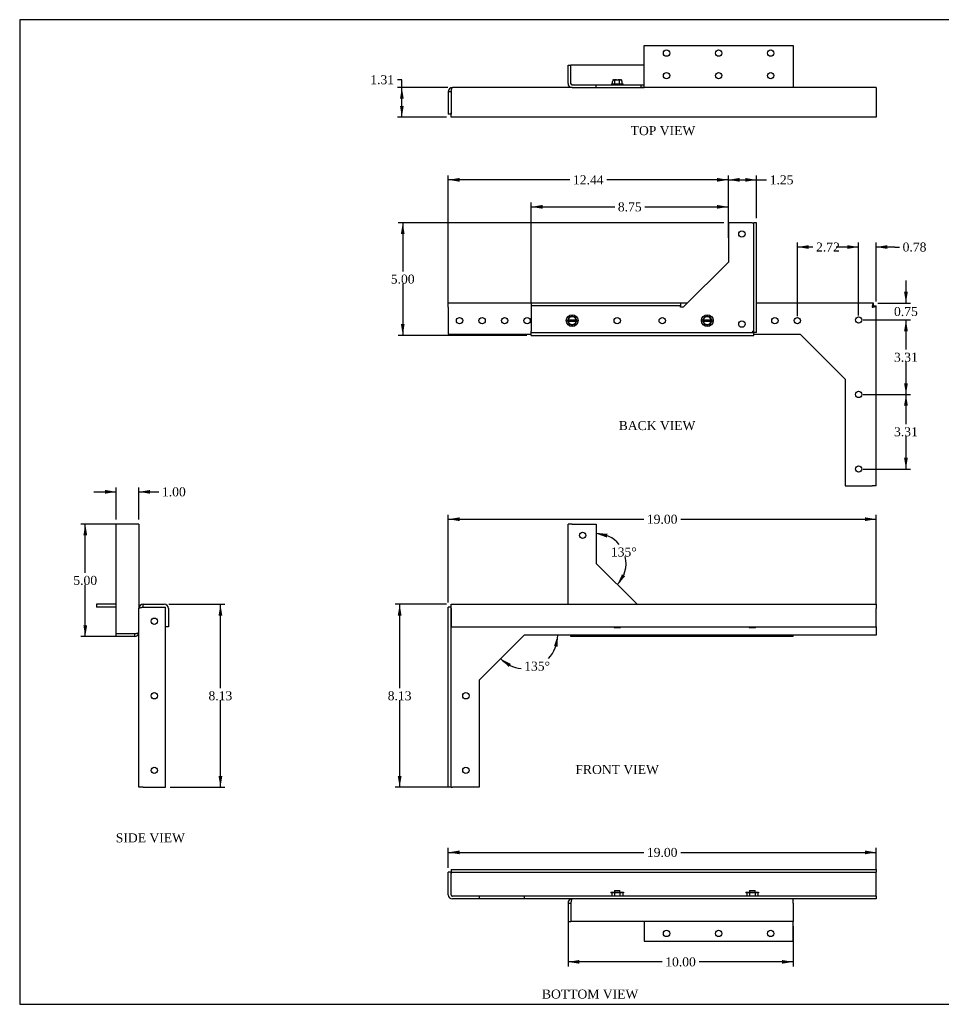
# Model space of a CAD drawing. Header units: inches. Extents: x 0.2 to 65.9, y -0.4 to 43.8.
# Tile 1 of 4: x 0.2 to 41.1, y 0.1 to 43.8. Entities that reach past the tile are written whole.
import ezdxf
from ezdxf.enums import TextEntityAlignment as Align

# ---------------------------------------------------------------- set-up
doc = ezdxf.new("R2010")
doc.units = ezdxf.units.IN
doc.header["$MEASUREMENT"] = 0
for name, color, linetype in [('COM55554-3', 7, 'Continuous'), ('COM55555-3', 7, 'Continuous'), ('Default', 7, 'Continuous'), ('NTS16535', 7, 'Continuous'), ('SCC17994', 7, 'Continuous')]:
    doc.layers.add(name, color=color, linetype=linetype)
doc.styles.add('SEACAD_Times_New_Roman', font='times.ttf')
doc.dimstyles.new('HAMMOND_(STH_-_66x44)', dxfattribs={"dimtxt": 0.4, "dimasz": 0.5, "dimexe": 0.2, "dimexo": 0.2, "dimgap": 0.1, "dimtad": 0, "dimtih": 1, "dimtoh": 1, "dimzin": 0, "dimdsep": 46, "dimtxsty": 'SEACAD_Times_New_Roman', "dimblk1": '_SE_FILLED', "dimblk2": '_SE_FILLED', "dimsah": 1, "dimcen": 0.2, "dimadec": 0, "dimazin": 0, "dimtfac": 0.8, "dimtofl": 0, "dimtmove": 0, "dimatfit": 3, "dimfxl": 1, "dimtolj": 1, "dimtzin": 0, "dimarcsym": 0})

# ---------------------------------------------------------------- blocks, each defined once
blk = doc.blocks.new('SE')
at = {"layer": 'COM55554-3', "color": 7, "linetype": 'Continuous'}
for p, q in [((24.516, 17.867), (24.516, 21.432)), ((24.701, 21.432), (24.516, 21.432)), ((24.701, 21.432), (25.766, 21.432)), ((25.766, 21.432), (25.766, 19.682)), ((25.766, 19.682), (27.581, 17.867)), ((24.641, 16.432), (24.641, 16.492)), ((34.516, 16.432), (24.641, 16.432)), ((34.516, 16.432), (34.516, 16.492))]:
    blk.add_line(p, q, dxfattribs=at)
blk.add_circle((25.166, 20.932), 0.141, dxfattribs=at)
blk.add_open_spline([(24.672, 16.491), (24.672, 16.49), (24.671, 16.488), (24.666, 16.469), (24.661, 16.456), (24.651, 16.437), (24.646, 16.432), (24.641, 16.432)], degree=3, knots=[0.4762121, 0.4762121, 0.4762121, 0.4762121, 0.5, 0.5, 0.75, 0.75, 1, 1, 1, 1], dxfattribs=at)
at = {"layer": 'COM55555-3', "color": 7, "linetype": 'Continuous'}
for p, q in [((19.326, 17.742), (19.201, 17.742)), ((19.201, 9.742), (19.201, 17.742)), ((19.326, 17.867), (38.201, 17.867)), ((19.326, 17.682), (19.326, 17.867)), ((19.326, 9.742), (19.326, 17.742)), ((19.326, 17.682), (19.326, 16.867)), ((38.201, 17.867), (38.201, 17.682)), ((38.201, 16.867), (38.201, 17.682)), ((19.326, 16.867), (38.201, 16.867)), ((38.201, 16.867), (38.201, 16.492)), ((22.576, 16.492), (20.576, 14.492)), ((38.201, 16.492), (22.576, 16.492)), ((20.576, 14.492), (20.576, 9.742)), ((19.326, 9.742), (19.201, 9.742)), ((19.326, 9.742), (19.386, 9.742)), ((20.576, 9.742), (19.386, 9.742))]:
    blk.add_line(p, q, dxfattribs=at)
for centre in [(19.981, 13.805), (19.981, 10.492)]:
    blk.add_circle(centre, 0.141, dxfattribs=at)
at = {"layer": 'NTS16535', "color": 7, "linetype": 'Continuous'}
for p, q in [((26.547, 16.867), (26.56, 16.844)), ((26.56, 16.844), (26.841, 16.844)), ((26.841, 16.844), (26.854, 16.867)), ((32.547, 16.867), (32.56, 16.844)), ((32.56, 16.844), (32.841, 16.844)), ((32.841, 16.844), (32.854, 16.867))]:
    blk.add_line(p, q, dxfattribs=at)
blk = doc.blocks.new('SE2')
at = {"layer": 'COM55554-3', "color": 7, "linetype": 'Continuous'}
for p, q in [((4.459, 16.557), (4.459, 21.432)), ((5.274, 21.432), (4.459, 21.432)), ((5.459, 21.432), (5.274, 21.432)), ((5.459, 21.432), (5.459, 17.682)), ((4.459, 17.867), (3.584, 17.867)), ((3.584, 17.867), (3.584, 17.742)), ((4.459, 17.742), (3.584, 17.742)), ((4.459, 16.432), (4.459, 16.557)), ((5.274, 16.557), (4.459, 16.557)), ((5.274, 16.557), (4.459, 16.557)), ((5.274, 16.432), (4.459, 16.432)), ((5.274, 16.432), (5.274, 16.557))]:
    blk.add_line(p, q, dxfattribs=at)
for radius, end in [(0.185, 0), (0.06, 293.2567)]:
    blk.add_arc((5.274, 16.617), radius, 270, end, dxfattribs=at)
blk.add_open_spline([(5.274, 16.557), (5.298, 16.562), (5.322, 16.567), (5.367, 16.577), (5.388, 16.582), (5.422, 16.592), (5.436, 16.597), (5.454, 16.607), (5.459, 16.612), (5.459, 16.617)], degree=3, knots=[0, 0, 0, 0, 0.25, 0.25, 0.5, 0.5, 0.75, 0.75, 1, 1, 1, 1], dxfattribs=at)
at = {"layer": 'COM55555-3', "color": 7, "linetype": 'Continuous'}
for p, q in [((5.459, 9.742), (5.459, 17.682)), ((5.644, 17.867), (6.587, 17.867)), ((5.644, 17.742), (5.644, 17.867)), ((5.644, 17.742), (6.647, 17.742)), ((5.644, 17.742), (6.587, 17.742)), ((6.647, 9.742), (6.647, 17.742)), ((6.772, 17.682), (6.772, 16.867)), ((6.772, 16.867), (6.647, 16.867)), ((5.644, 9.742), (5.459, 9.742)), ((5.644, 9.742), (6.647, 9.742))]:
    blk.add_line(p, q, dxfattribs=at)
for centre in [(6.145, 17.117), (6.145, 13.805), (6.145, 10.492)]:
    blk.add_circle(centre, 0.141, dxfattribs=at)
for centre, radius, start, end in [((5.644, 17.682), 0.185, 90, 180), ((5.644, 17.682), 0.06, 90, 113.2567), ((6.587, 17.682), 0.185, 0, 90), ((6.587, 17.682), 0.06, 86.5087, 90)]:
    blk.add_arc(centre, radius, start, end, dxfattribs=at)
blk.add_open_spline([(5.459, 17.682), (5.459, 17.687), (5.464, 17.692), (5.482, 17.702), (5.496, 17.707), (5.53, 17.717), (5.551, 17.722), (5.596, 17.732), (5.62, 17.737), (5.644, 17.742)], degree=3, knots=[0, 0, 0, 0, 0.25, 0.25, 0.5, 0.5, 0.75, 0.75, 1, 1, 1, 1], dxfattribs=at)
blk = doc.blocks.new('SE3')
at = {"layer": 'COM55554-3', "color": 7, "linetype": 'Continuous'}
for p, q in [((27.891, 41.009), (27.891, 42.699)), ((27.891, 42.699), (34.516, 42.699)), ((34.516, 42.699), (34.516, 41.009)), ((24.516, 41.824), (24.641, 41.824)), ((24.516, 41.009), (24.516, 41.824)), ((24.641, 41.009), (24.641, 41.824)), ((27.891, 41.824), (24.641, 41.824)), ((24.641, 41.009), (24.641, 41.824)), ((24.701, 40.949), (25.766, 40.949)), ((24.701, 40.824), (25.766, 40.824)), ((25.766, 40.949), (27.766, 40.949)), ((25.766, 40.824), (25.766, 40.949)), ((25.766, 40.824), (27.766, 40.824)), ((27.766, 40.949), (27.891, 40.949)), ((27.766, 40.824), (27.766, 40.949)), ((27.766, 40.824), (27.891, 40.824)), ((27.891, 40.824), (27.891, 41.009)), ((34.516, 40.824), (27.891, 40.824)), ((34.516, 41.009), (34.516, 40.824))]:
    blk.add_line(p, q, dxfattribs=at)
for centre in [(28.891, 42.354), (31.203, 42.354), (33.516, 42.354), (28.891, 41.354), (31.203, 41.354), (33.516, 41.354)]:
    blk.add_circle(centre, 0.141, dxfattribs=at)
for radius in [0.185, 0.06]:
    blk.add_arc((24.701, 41.009), radius, 180, 270, dxfattribs=at)
blk.add_open_spline([(24.701, 40.949), (24.696, 40.949), (24.691, 40.951), (24.681, 40.957), (24.676, 40.961), (24.666, 40.972), (24.661, 40.979), (24.651, 40.993), (24.646, 41.001), (24.641, 41.009)], degree=3, knots=[0, 0, 0, 0, 0.25, 0.25, 0.5, 0.5, 0.75, 0.75, 1, 1, 1, 1], dxfattribs=at)
blk.add_open_spline([(24.646, 40.986), (24.644, 40.994), (24.642, 41.001), (24.641, 41.009)], degree=3, dxfattribs=at)
at = {"layer": 'COM55555-3', "color": 7, "linetype": 'Continuous'}
for p, q in [((24.701, 40.824), (19.386, 40.824)), ((38.201, 40.824), (27.766, 40.824)), ((38.201, 40.824), (38.201, 40.639)), ((19.326, 40.639), (19.201, 40.639)), ((19.201, 40.639), (19.201, 39.636)), ((19.326, 40.639), (19.326, 39.636)), ((19.326, 40.639), (19.326, 39.696)), ((38.201, 40.639), (38.201, 39.696)), ((19.326, 39.636), (19.201, 39.636)), ((19.326, 39.511), (19.326, 39.696)), ((38.201, 39.511), (19.326, 39.511)), ((38.201, 39.696), (38.201, 39.511))]:
    blk.add_line(p, q, dxfattribs=at)
for radius, start in [(0.185, 90), (0.06, 156.7433)]:
    blk.add_arc((19.386, 40.639), radius, start, 180, dxfattribs=at)
blk.add_open_spline([(19.326, 40.639), (19.331, 40.663), (19.336, 40.687), (19.346, 40.732), (19.351, 40.753), (19.361, 40.787), (19.366, 40.801), (19.376, 40.819), (19.381, 40.824), (19.386, 40.824)], degree=3, knots=[0, 0, 0, 0, 0.25, 0.25, 0.5, 0.5, 0.75, 0.75, 1, 1, 1, 1], dxfattribs=at)
at = {"layer": 'SCC17994', "color": 7, "linetype": 'Continuous'}
for p, q in [((26.509, 41.119), (26.486, 41.094)), ((26.509, 41.169), (26.509, 41.119)), ((26.515, 41.169), (26.52, 41.169)), ((26.52, 41.169), (26.558, 41.169)), ((26.558, 41.169), (26.663, 41.169)), ((26.593, 40.992), (26.593, 41.144)), ((26.663, 41.169), (26.738, 41.169)), ((26.738, 41.169), (26.843, 41.169)), ((26.808, 40.992), (26.808, 41.144)), ((26.843, 41.169), (26.881, 41.169)), ((26.881, 41.169), (26.886, 41.169)), ((26.893, 41.169), (26.893, 41.119)), ((26.893, 41.119), (26.916, 41.094)), ((26.441, 40.992), (26.961, 40.992)), ((26.441, 40.992), (26.441, 40.949)), ((26.486, 40.992), (26.486, 41.094)), ((26.916, 40.992), (26.916, 41.094)), ((26.961, 40.949), (26.961, 40.992))]:
    blk.add_line(p, q, dxfattribs=at)
for centre, radius, start, end in [((26.519, 41.094), 0.0753, 89.1196, 98.0764), ((26.882, 41.094), 0.0754, 81.9296, 90.8745)]:
    blk.add_arc(centre, radius, start, end, dxfattribs=at)
for points, knots in [([(26.515, 41.169), (26.514, 41.169), (26.513, 41.169), (26.511, 41.169), (26.51, 41.169), (26.509, 41.169)], [0, 0, 0, 0, 0.5, 0.5, 1, 1, 1, 1]), ([(26.593, 41.144), (26.593, 41.148), (26.592, 41.151), (26.59, 41.156), (26.589, 41.158), (26.585, 41.163), (26.581, 41.165), (26.572, 41.169), (26.565, 41.169), (26.558, 41.169)], [0, 0, 0, 0, 0.125, 0.125, 0.25, 0.25, 0.5, 0.5, 1, 1, 1, 1]), ([(26.663, 41.169), (26.656, 41.169), (26.649, 41.169), (26.636, 41.169), (26.63, 41.168), (26.617, 41.165), (26.61, 41.163), (26.601, 41.158), (26.599, 41.156), (26.595, 41.151), (26.593, 41.148), (26.593, 41.144)], [0, 0, 0, 0, 0.25, 0.25, 0.5, 0.5, 0.75, 0.75, 0.875, 0.875, 1, 1, 1, 1]), ([(26.808, 41.144), (26.808, 41.148), (26.807, 41.151), (26.802, 41.156), (26.8, 41.158), (26.794, 41.162), (26.791, 41.163), (26.785, 41.165), (26.781, 41.166), (26.772, 41.168), (26.765, 41.169), (26.752, 41.169), (26.745, 41.169), (26.738, 41.169)], [0, 0, 0, 0, 0.125, 0.125, 0.25, 0.25, 0.375, 0.375, 0.5, 0.5, 0.75, 0.75, 1, 1, 1, 1]), ([(26.843, 41.169), (26.84, 41.169), (26.836, 41.169), (26.83, 41.169), (26.826, 41.168), (26.82, 41.165), (26.817, 41.163), (26.812, 41.158), (26.811, 41.156), (26.809, 41.151), (26.808, 41.148), (26.808, 41.144)], [0, 0, 0, 0, 0.25, 0.25, 0.5, 0.5, 0.75, 0.75, 0.875, 0.875, 1, 1, 1, 1]), ([(26.886, 41.169), (26.887, 41.169), (26.888, 41.169), (26.891, 41.169), (26.892, 41.169), (26.893, 41.169)], [0, 0, 0, 0, 0.5, 0.5, 1, 1, 1, 1])]:
    blk.add_open_spline(points, degree=3, knots=knots, dxfattribs=at)
blk = doc.blocks.new('SE4')
at = {"layer": 'COM55554-3', "color": 7, "linetype": 'Continuous'}
for p, q in [((24.516, 4.592), (24.516, 3.777)), ((24.516, 4.592), (24.641, 4.592)), ((24.641, 4.592), (24.641, 3.777)), ((24.641, 4.592), (24.641, 3.777)), ((34.516, 4.592), (34.516, 4.777)), ((34.516, 4.592), (34.516, 3.777)), ((24.516, 3.777), (24.641, 3.777)), ((34.516, 3.777), (24.641, 3.777)), ((27.891, 3.777), (27.891, 2.902)), ((34.516, 2.902), (34.516, 3.777)), ((27.891, 2.902), (34.516, 2.902))]:
    blk.add_line(p, q, dxfattribs=at)
for centre in [(28.891, 3.247), (31.203, 3.247), (33.516, 3.247)]:
    blk.add_circle(centre, 0.141, dxfattribs=at)
for radius, start in [(0.185, 90), (0.06, 156.7433)]:
    blk.add_arc((24.701, 4.592), radius, start, 180, dxfattribs=at)
blk.add_open_spline([(24.701, 4.777), (24.696, 4.777), (24.691, 4.772), (24.681, 4.754), (24.676, 4.74), (24.666, 4.706), (24.661, 4.685), (24.651, 4.641), (24.646, 4.616), (24.641, 4.592)], degree=3, knots=[0, 0, 0, 0, 0.25, 0.25, 0.5, 0.5, 0.75, 0.75, 1, 1, 1, 1], dxfattribs=at)
at = {"layer": 'COM55555-3', "color": 7, "linetype": 'Continuous'}
for p, q in [((19.326, 5.965), (19.201, 5.965)), ((19.201, 4.962), (19.201, 5.965)), ((19.326, 6.09), (38.201, 6.09)), ((19.326, 6.09), (19.326, 5.965)), ((19.326, 4.962), (19.326, 5.965)), ((19.326, 5.965), (38.201, 5.965)), ((19.326, 5.965), (19.326, 5.905)), ((19.326, 4.962), (19.326, 5.905)), ((38.201, 6.09), (38.201, 5.965)), ((38.201, 5.905), (38.201, 5.965)), ((38.201, 4.962), (38.201, 5.905)), ((20.576, 4.902), (19.386, 4.902)), ((22.576, 4.902), (20.576, 4.902)), ((20.576, 4.902), (20.576, 4.777)), ((38.201, 4.902), (22.576, 4.902)), ((22.576, 4.902), (22.576, 4.777)), ((38.201, 4.902), (38.201, 4.962)), ((38.201, 4.902), (38.201, 4.777)), ((20.576, 4.777), (19.386, 4.777)), ((22.576, 4.777), (20.576, 4.777)), ((38.201, 4.777), (22.576, 4.777))]:
    blk.add_line(p, q, dxfattribs=at)
for radius in [0.185, 0.06]:
    blk.add_arc((19.386, 4.962), radius, 180, 270, dxfattribs=at)
blk.add_open_spline([(19.326, 4.962), (19.327, 4.954), (19.329, 4.946), (19.331, 4.938)], degree=3, dxfattribs=at)
blk.add_open_spline([(19.326, 4.962), (19.331, 4.954), (19.336, 4.947), (19.346, 4.932), (19.351, 4.925), (19.361, 4.914), (19.366, 4.91), (19.376, 4.904), (19.381, 4.902), (19.386, 4.902)], degree=3, knots=[0, 0, 0, 0, 0.25, 0.25, 0.5, 0.5, 0.75, 0.75, 1, 1, 1, 1], dxfattribs=at)
at = {"layer": 'NTS16535', "color": 7, "linetype": 'Continuous'}
for p, q in [((26.42, 5.087), (26.56, 5.087)), ((26.42, 5.087), (26.42, 5.057)), ((26.56, 5.057), (26.42, 5.057)), ((26.455, 5.057), (26.455, 4.902)), ((26.56, 5.087), (26.841, 5.087)), ((26.56, 5.087), (26.56, 5.057)), ((26.841, 5.057), (26.56, 5.057)), ((26.578, 5.057), (26.578, 4.902)), ((26.824, 5.057), (26.824, 4.902)), ((26.841, 5.087), (26.981, 5.087)), ((26.841, 5.087), (26.841, 5.057)), ((26.981, 5.057), (26.841, 5.057)), ((26.947, 5.057), (26.947, 4.902)), ((26.981, 5.087), (26.981, 5.057)), ((32.42, 5.087), (32.56, 5.087)), ((32.42, 5.087), (32.42, 5.057)), ((32.56, 5.057), (32.42, 5.057)), ((32.455, 5.057), (32.455, 4.902)), ((32.56, 5.087), (32.841, 5.087)), ((32.56, 5.087), (32.56, 5.057)), ((32.841, 5.057), (32.56, 5.057)), ((32.578, 5.057), (32.578, 4.902)), ((32.824, 5.057), (32.824, 4.902)), ((32.841, 5.087), (32.981, 5.087)), ((32.841, 5.087), (32.841, 5.057)), ((32.981, 5.057), (32.841, 5.057)), ((32.947, 5.057), (32.947, 4.902)), ((32.981, 5.087), (32.981, 5.057))]:
    blk.add_line(p, q, dxfattribs=at)
at = {"layer": 'SCC17994', "color": 7, "linetype": 'Continuous'}
for p, q in [((26.578, 5.152), (26.824, 5.152)), ((26.578, 5.152), (26.578, 5.087)), ((26.824, 5.087), (26.824, 5.152)), ((32.578, 5.152), (32.824, 5.152)), ((32.578, 5.152), (32.578, 5.087)), ((32.824, 5.087), (32.824, 5.152))]:
    blk.add_line(p, q, dxfattribs=at)
blk = doc.blocks.new('SE6')
at = {"layer": 'COM55554-3', "color": 7, "linetype": 'Continuous'}
for p, q in [((31.636, 34.816), (31.636, 33.066)), ((32.701, 34.816), (31.636, 34.816)), ((32.701, 34.816), (32.761, 34.816)), ((32.886, 34.816), (32.761, 34.816)), ((32.761, 29.942), (32.761, 34.816)), ((32.886, 29.942), (32.886, 34.816)), ((31.636, 33.066), (29.636, 31.066)), ((29.511, 31.251), (22.886, 31.251)), ((22.886, 31.251), (22.886, 31.126)), ((29.511, 31.126), (22.886, 31.126)), ((22.886, 31.126), (22.886, 31.066)), ((22.886, 31.066), (22.886, 30.001)), ((29.511, 31.251), (29.511, 31.126)), ((29.511, 31.066), (29.511, 31.126)), ((29.636, 31.066), (29.511, 31.066)), ((22.886, 29.941), (22.886, 30.001)), ((22.886, 29.816), (22.886, 29.941)), ((22.886, 29.941), (32.761, 29.941)), ((22.886, 29.816), (32.761, 29.816)), ((32.886, 29.942), (32.761, 29.942)), ((32.761, 29.816), (32.761, 29.941))]:
    blk.add_line(p, q, dxfattribs=at)
for centre in [(32.236, 34.316), (26.701, 30.471), (28.701, 30.471), (32.236, 30.316)]:
    blk.add_circle(centre, 0.141, dxfattribs=at)
for points in [[(32.701, 30.001), (32.706, 29.994), (32.711, 29.986), (32.721, 29.971), (32.726, 29.965), (32.736, 29.953), (32.741, 29.949), (32.751, 29.943), (32.756, 29.941), (32.761, 29.941)], [(32.761, 29.942), (32.761, 29.947), (32.759, 29.952), (32.753, 29.962), (32.749, 29.967), (32.738, 29.976), (32.731, 29.981), (32.716, 29.991), (32.708, 29.996), (32.701, 30.001)]]:
    blk.add_open_spline(points, degree=3, knots=[0, 0, 0, 0, 0.25, 0.25, 0.5, 0.5, 0.75, 0.75, 1, 1, 1, 1], dxfattribs=at)
at = {"layer": 'COM55555-3', "color": 7, "linetype": 'Continuous'}
for p, q in [((19.201, 31.066), (19.201, 31.251)), ((22.886, 31.251), (19.201, 31.251)), ((19.201, 31.066), (19.201, 29.876)), ((29.821, 31.251), (29.511, 31.251)), ((38.076, 31.251), (32.886, 31.251)), ((38.076, 31.126), (38.076, 31.251)), ((38.076, 31.126), (38.201, 31.126)), ((38.201, 23.126), (38.201, 31.126)), ((19.201, 29.876), (22.886, 29.876)), ((32.761, 29.876), (34.826, 29.876)), ((34.826, 29.876), (36.826, 27.876)), ((36.826, 27.876), (36.826, 23.126)), ((36.826, 23.126), (38.016, 23.126)), ((38.201, 23.126), (38.016, 23.126))]:
    blk.add_line(p, q, dxfattribs=at)
for centre in [(37.421, 30.501), (19.701, 30.471), (20.701, 30.471), (21.701, 30.471), (22.701, 30.471), (33.701, 30.471), (34.701, 30.471), (37.421, 27.189), (37.421, 23.876)]:
    blk.add_circle(centre, 0.141, dxfattribs=at)
for points in [[(38.076, 31.251), (38.071, 31.251), (38.066, 31.247), (38.056, 31.228), (38.051, 31.214), (38.041, 31.18), (38.036, 31.16), (38.026, 31.115), (38.021, 31.091), (38.016, 31.066)], [(38.016, 31.066), (38.04, 31.071), (38.064, 31.076), (38.109, 31.086), (38.129, 31.091), (38.164, 31.101), (38.177, 31.106), (38.196, 31.116), (38.201, 31.121), (38.201, 31.126)], [(38.016, 31.066), (38.023, 31.071), (38.031, 31.076), (38.046, 31.086), (38.053, 31.091), (38.064, 31.101), (38.068, 31.106), (38.074, 31.116), (38.076, 31.121), (38.076, 31.126)], [(38.076, 31.126), (38.071, 31.126), (38.066, 31.125), (38.056, 31.119), (38.051, 31.114), (38.041, 31.103), (38.036, 31.097), (38.026, 31.082), (38.021, 31.074), (38.016, 31.066)]]:
    blk.add_open_spline(points, degree=3, knots=[0, 0, 0, 0, 0.25, 0.25, 0.5, 0.5, 0.75, 0.75, 1, 1, 1, 1], dxfattribs=at)
at = {"layer": 'SCC17994', "color": 7, "linetype": 'Continuous'}
for p, q in [((24.558, 30.597), (24.593, 30.658)), ((24.593, 30.658), (24.663, 30.658)), ((24.738, 30.658), (24.663, 30.658)), ((24.738, 30.658), (24.808, 30.658)), ((24.808, 30.658), (24.843, 30.597)), ((30.558, 30.597), (30.593, 30.658)), ((30.593, 30.658), (30.663, 30.658)), ((30.738, 30.658), (30.663, 30.658)), ((30.738, 30.658), (30.808, 30.658)), ((30.808, 30.658), (30.843, 30.597)), ((24.509, 30.511), (24.486, 30.471)), ((24.916, 30.471), (24.486, 30.471)), ((24.486, 30.471), (24.509, 30.431)), ((24.509, 30.511), (24.52, 30.532)), ((24.515, 30.511), (24.509, 30.511)), ((24.52, 30.411), (24.509, 30.431)), ((24.509, 30.431), (24.515, 30.431)), ((24.515, 30.511), (24.53, 30.511)), ((24.515, 30.431), (24.53, 30.431)), ((24.558, 30.597), (24.52, 30.532)), ((24.52, 30.411), (24.558, 30.346)), ((24.53, 30.511), (24.871, 30.511)), ((24.871, 30.431), (24.53, 30.431)), ((24.593, 30.285), (24.558, 30.346)), ((24.663, 30.285), (24.593, 30.285)), ((24.663, 30.285), (24.738, 30.285)), ((24.808, 30.285), (24.738, 30.285)), ((24.843, 30.346), (24.808, 30.285)), ((24.881, 30.532), (24.843, 30.597)), ((24.843, 30.346), (24.881, 30.411)), ((24.886, 30.511), (24.871, 30.511)), ((24.886, 30.431), (24.871, 30.431)), ((24.881, 30.532), (24.893, 30.511)), ((24.893, 30.431), (24.881, 30.411)), ((24.886, 30.511), (24.893, 30.511)), ((24.893, 30.431), (24.886, 30.431)), ((24.893, 30.511), (24.916, 30.471)), ((24.916, 30.471), (24.893, 30.431)), ((30.509, 30.511), (30.486, 30.471)), ((30.916, 30.471), (30.486, 30.471)), ((30.486, 30.471), (30.509, 30.431)), ((30.509, 30.511), (30.52, 30.532)), ((30.515, 30.511), (30.509, 30.511)), ((30.52, 30.411), (30.509, 30.431)), ((30.509, 30.431), (30.515, 30.431)), ((30.515, 30.511), (30.53, 30.511)), ((30.515, 30.431), (30.53, 30.431)), ((30.558, 30.597), (30.52, 30.532)), ((30.52, 30.411), (30.558, 30.346)), ((30.53, 30.511), (30.871, 30.511)), ((30.871, 30.431), (30.53, 30.431)), ((30.593, 30.285), (30.558, 30.346)), ((30.663, 30.285), (30.593, 30.285)), ((30.663, 30.285), (30.738, 30.285)), ((30.808, 30.285), (30.738, 30.285)), ((30.843, 30.346), (30.808, 30.285)), ((30.881, 30.532), (30.843, 30.597)), ((30.843, 30.346), (30.881, 30.411)), ((30.886, 30.511), (30.871, 30.511)), ((30.886, 30.431), (30.871, 30.431)), ((30.881, 30.532), (30.893, 30.511)), ((30.893, 30.431), (30.881, 30.411)), ((30.886, 30.511), (30.893, 30.511)), ((30.893, 30.431), (30.886, 30.431)), ((30.893, 30.511), (30.916, 30.471)), ((30.916, 30.471), (30.893, 30.431))]:
    blk.add_line(p, q, dxfattribs=at)
for centre in [(24.701, 30.471), (30.701, 30.471)]:
    blk.add_circle(centre, 0.26, dxfattribs=at)
for centre, start, end in [((24.701, 30.471), 13.213, 166.787), ((30.701, 30.471), 13.213, 166.787), ((24.701, 30.471), 193.213, 346.787), ((30.701, 30.471), 193.213, 346.787)]:
    blk.add_arc(centre, 0.175, start, end, dxfattribs=at)
blk = doc.blocks.new('DMBLK8563')
at = {"layer": 'Default', "linetype": 'Continuous', "transparency": 16777216}
for points in [[(19.701, 21.732), (19.201, 21.648), (19.701, 21.565)], [(37.701, 21.732), (37.701, 21.565), (38.201, 21.648)]]:
    blk.add_hatch(color=7, dxfattribs=at).paths.add_polyline_path(points)
at = {"layer": 'Default', "color": 7, "linetype": 'Continuous', "transparency": 16777216}
for p, q in [((19.201, 17.942), (19.201, 21.848)), ((19.201, 21.648), (27.878, 21.648)), ((29.523, 21.648), (38.201, 21.648)), ((38.201, 17.882), (38.201, 21.848))]:
    blk.add_line(p, q, dxfattribs=at)
at = {"layer": 'Default', "color": 7, "linetype": 'Continuous', "transparency": 16777216, "style": 'SEACAD_Times_New_Roman'}
blk.add_text('19.00', height=0.4, dxfattribs=at).set_placement((28.018, 21.848), align=Align.TOP_LEFT)
blk = doc.blocks.new('_SE_FILLED')
at = {"color": 0}
blk.add_line((0, 0), (-1, 0), dxfattribs=at)
blk.add_solid([(0, 0), (-1, -0.1665), (-1, 0.1665), (0, 0)], dxfattribs=at)
blk = doc.blocks.new('DMBLK8564')
at = {"layer": 'Default', "linetype": 'Continuous', "transparency": 16777216}
for points in [[(16.958, 17.367), (17.124, 17.367), (17.041, 17.867)], [(16.958, 10.242), (17.041, 9.742), (17.124, 10.242)]]:
    blk.add_hatch(color=7, dxfattribs=at).paths.add_polyline_path(points)
at = {"layer": 'Default', "color": 7, "linetype": 'Continuous', "transparency": 16777216}
for p, q in [((19.126, 17.867), (16.841, 17.867)), ((17.041, 17.867), (17.041, 14.145)), ((17.041, 13.605), (17.041, 9.742)), ((19.186, 9.742), (16.841, 9.742))]:
    blk.add_line(p, q, dxfattribs=at)
at = {"layer": 'Default', "color": 7, "linetype": 'Continuous', "transparency": 16777216, "style": 'SEACAD_Times_New_Roman'}
blk.add_text('8.13', height=0.4, dxfattribs=at).set_placement((16.51, 14.005), align=Align.TOP_LEFT)
blk = doc.blocks.new('DMBLK8565')
at = {"layer": 'Default', "linetype": 'Continuous', "transparency": 16777216}
for points in [[(19.701, 6.93), (19.201, 6.847), (19.701, 6.763)], [(37.701, 6.93), (37.701, 6.763), (38.201, 6.847)]]:
    blk.add_hatch(color=7, dxfattribs=at).paths.add_polyline_path(points)
at = {"layer": 'Default', "color": 7, "linetype": 'Continuous', "transparency": 16777216}
for p, q in [((19.201, 6.165), (19.201, 7.047)), ((38.201, 6.105), (38.201, 7.047)), ((19.201, 6.847), (27.878, 6.847)), ((29.523, 6.847), (38.201, 6.847))]:
    blk.add_line(p, q, dxfattribs=at)
at = {"layer": 'Default', "color": 7, "linetype": 'Continuous', "transparency": 16777216, "style": 'SEACAD_Times_New_Roman'}
blk.add_text('19.00', height=0.4, dxfattribs=at).set_placement((28.018, 7.047), align=Align.TOP_LEFT)
blk = doc.blocks.new('DMBLK8566')
at = {"layer": 'Default', "linetype": 'Continuous', "transparency": 16777216}
for points in [[(39.606, 31.751), (39.439, 31.751), (39.523, 31.251)], [(39.606, 30.001), (39.523, 30.501), (39.439, 30.001)]]:
    blk.add_hatch(color=7, dxfattribs=at).paths.add_polyline_path(points)
at = {"layer": 'Default', "color": 7, "linetype": 'Continuous', "transparency": 16777216}
for p, q in [((39.523, 32.251), (39.523, 31.251)), ((38.276, 31.251), (39.723, 31.251)), ((37.621, 30.501), (39.723, 30.501)), ((39.523, 30.501), (39.523, 29.501))]:
    blk.add_line(p, q, dxfattribs=at)
at = {"layer": 'Default', "color": 7, "linetype": 'Continuous', "transparency": 16777216, "style": 'SEACAD_Times_New_Roman'}
blk.add_text('0.75', height=0.4, dxfattribs=at).set_placement((38.992, 31.076), align=Align.TOP_LEFT)
blk = doc.blocks.new('DMBLK8567')
at = {"layer": 'Default', "linetype": 'Continuous', "transparency": 16777216}
for points in [[(39.606, 30.001), (39.523, 30.501), (39.439, 30.001)], [(39.606, 27.689), (39.439, 27.689), (39.523, 27.189)]]:
    blk.add_hatch(color=7, dxfattribs=at).paths.add_polyline_path(points)
at = {"layer": 'Default', "color": 7, "linetype": 'Continuous', "transparency": 16777216}
for p, q in [((37.621, 30.501), (39.723, 30.501)), ((39.523, 30.501), (39.523, 29.185)), ((39.523, 28.645), (39.523, 27.189)), ((37.621, 27.189), (39.723, 27.189))]:
    blk.add_line(p, q, dxfattribs=at)
at = {"layer": 'Default', "color": 7, "linetype": 'Continuous', "transparency": 16777216, "style": 'SEACAD_Times_New_Roman'}
blk.add_text('3.31', height=0.4, dxfattribs=at).set_placement((38.992, 29.045), align=Align.TOP_LEFT)
blk = doc.blocks.new('DMBLK8568')
at = {"layer": 'Default', "linetype": 'Continuous', "transparency": 16777216}
for points in [[(39.606, 26.689), (39.523, 27.189), (39.439, 26.689)], [(39.606, 24.376), (39.439, 24.376), (39.523, 23.876)]]:
    blk.add_hatch(color=7, dxfattribs=at).paths.add_polyline_path(points)
at = {"layer": 'Default', "color": 7, "linetype": 'Continuous', "transparency": 16777216}
for p, q in [((37.621, 27.189), (39.723, 27.189)), ((39.523, 27.189), (39.523, 25.873)), ((39.523, 25.333), (39.523, 23.876)), ((37.621, 23.876), (39.723, 23.876))]:
    blk.add_line(p, q, dxfattribs=at)
at = {"layer": 'Default', "color": 7, "linetype": 'Continuous', "transparency": 16777216, "style": 'SEACAD_Times_New_Roman'}
blk.add_text('3.31', height=0.4, dxfattribs=at).set_placement((38.992, 25.733), align=Align.TOP_LEFT)
blk = doc.blocks.new('DMBLK8569')
at = {"layer": 'Default', "linetype": 'Continuous', "transparency": 16777216}
for points in [[(36.921, 33.823), (36.921, 33.657), (37.421, 33.74)], [(38.701, 33.823), (38.201, 33.74), (38.701, 33.657)]]:
    blk.add_hatch(color=7, dxfattribs=at).paths.add_polyline_path(points)
at = {"layer": 'Default', "color": 7, "linetype": 'Continuous', "transparency": 16777216}
for p, q in [((37.421, 33.74), (36.421, 33.74)), ((37.421, 30.701), (37.421, 33.94)), ((38.201, 31.326), (38.201, 33.94)), ((39.035, 33.74), (38.201, 33.74)), ((39.035, 33.74), (39.235, 33.74))]:
    blk.add_line(p, q, dxfattribs=at)
at = {"layer": 'Default', "color": 7, "linetype": 'Continuous', "transparency": 16777216, "style": 'SEACAD_Times_New_Roman'}
blk.add_text('0.78', height=0.4, dxfattribs=at).set_placement((39.375, 33.94), align=Align.TOP_LEFT)
blk = doc.blocks.new('DMBLK8570')
at = {"layer": 'Default', "linetype": 'Continuous', "transparency": 16777216}
for points in [[(35.201, 33.823), (34.701, 33.74), (35.201, 33.657)], [(36.921, 33.823), (36.921, 33.657), (37.421, 33.74)]]:
    blk.add_hatch(color=7, dxfattribs=at).paths.add_polyline_path(points)
at = {"layer": 'Default', "color": 7, "linetype": 'Continuous', "transparency": 16777216}
for p, q in [((34.701, 30.671), (34.701, 33.94)), ((35.39, 33.74), (34.701, 33.74)), ((37.421, 33.74), (36.731, 33.74)), ((37.421, 30.701), (37.421, 33.94))]:
    blk.add_line(p, q, dxfattribs=at)
at = {"layer": 'Default', "color": 7, "linetype": 'Continuous', "transparency": 16777216, "style": 'SEACAD_Times_New_Roman'}
blk.add_text('2.72', height=0.4, dxfattribs=at).set_placement((35.53, 33.94), align=Align.TOP_LEFT)
blk = doc.blocks.new('DMBLK8571')
at = {"layer": 'Default', "linetype": 'Continuous', "transparency": 16777216}
for points in [[(2.997, 20.932), (3.164, 20.932), (3.08, 21.432)], [(2.997, 16.932), (3.08, 16.432), (3.164, 16.932)]]:
    blk.add_hatch(color=7, dxfattribs=at).paths.add_polyline_path(points)
at = {"layer": 'Default', "color": 7, "linetype": 'Continuous', "transparency": 16777216}
for p, q in [((4.667, 21.432), (2.88, 21.432)), ((3.08, 19.272), (3.08, 21.432)), ((3.08, 16.432), (3.08, 18.732)), ((4.667, 16.432), (2.88, 16.432))]:
    blk.add_line(p, q, dxfattribs=at)
at = {"layer": 'Default', "color": 7, "linetype": 'Continuous', "transparency": 16777216, "style": 'SEACAD_Times_New_Roman'}
blk.add_text('5.00', height=0.4, dxfattribs=at).set_placement((2.55, 19.132), align=Align.TOP_LEFT)
blk = doc.blocks.new('DMBLK8572')
at = {"layer": 'Default', "linetype": 'Continuous', "transparency": 16777216}
for points in [[(3.959, 22.947), (3.959, 22.78), (4.459, 22.864)], [(5.959, 22.947), (5.459, 22.864), (5.959, 22.78)]]:
    blk.add_hatch(color=7, dxfattribs=at).paths.add_polyline_path(points)
at = {"layer": 'Default', "color": 7, "linetype": 'Continuous', "transparency": 16777216}
for p, q in [((3.459, 22.864), (4.459, 22.864)), ((4.459, 21.632), (4.459, 23.064)), ((5.459, 21.632), (5.459, 23.064)), ((5.459, 22.864), (6.146, 22.864)), ((6.146, 22.864), (6.346, 22.864))]:
    blk.add_line(p, q, dxfattribs=at)
at = {"layer": 'Default', "color": 7, "linetype": 'Continuous', "transparency": 16777216, "style": 'SEACAD_Times_New_Roman'}
blk.add_text('1.00', height=0.4, dxfattribs=at).set_placement((6.486, 23.064), align=Align.TOP_LEFT)
blk = doc.blocks.new('DMBLK8577')
at = {"layer": 'Default', "linetype": 'Continuous', "transparency": 16777216}
for points in [[(17.095, 34.316), (17.261, 34.316), (17.178, 34.816)], [(17.095, 30.316), (17.178, 29.816), (17.261, 30.316)]]:
    blk.add_hatch(color=7, dxfattribs=at).paths.add_polyline_path(points)
at = {"layer": 'Default', "color": 7, "linetype": 'Continuous', "transparency": 16777216}
for p, q in [((31.436, 34.816), (16.978, 34.816)), ((17.178, 34.816), (17.178, 32.656)), ((17.178, 32.116), (17.178, 29.816)), ((22.686, 29.816), (16.978, 29.816))]:
    blk.add_line(p, q, dxfattribs=at)
at = {"layer": 'Default', "color": 7, "linetype": 'Continuous', "transparency": 16777216, "style": 'SEACAD_Times_New_Roman'}
blk.add_text('5.00', height=0.4, dxfattribs=at).set_placement((16.647, 32.516), align=Align.TOP_LEFT)
blk = doc.blocks.new('DMBLK8578')
at = {"layer": 'Default', "linetype": 'Continuous', "transparency": 16777216}
for points in [[(32.136, 36.808), (31.636, 36.724), (32.136, 36.641)], [(32.386, 36.808), (32.386, 36.641), (32.886, 36.724)]]:
    blk.add_hatch(color=7, dxfattribs=at).paths.add_polyline_path(points)
at = {"layer": 'Default', "color": 7, "linetype": 'Continuous', "transparency": 16777216}
for p, q in [((31.636, 35.016), (31.636, 36.924)), ((32.886, 35.016), (32.886, 36.924)), ((31.636, 36.724), (33.132, 36.724)), ((33.132, 36.724), (33.332, 36.724))]:
    blk.add_line(p, q, dxfattribs=at)
at = {"layer": 'Default', "color": 7, "linetype": 'Continuous', "transparency": 16777216, "style": 'SEACAD_Times_New_Roman'}
blk.add_text('1.25', height=0.4, dxfattribs=at).set_placement((33.472, 36.924), align=Align.TOP_LEFT)
blk = doc.blocks.new('DMBLK8579')
at = {"layer": 'Default', "linetype": 'Continuous', "transparency": 16777216}
for points in [[(19.701, 36.808), (19.201, 36.724), (19.701, 36.641)], [(31.136, 36.808), (31.136, 36.641), (31.636, 36.724)]]:
    blk.add_hatch(color=7, dxfattribs=at).paths.add_polyline_path(points)
at = {"layer": 'Default', "color": 7, "linetype": 'Continuous', "transparency": 16777216}
for p, q in [((19.201, 31.266), (19.201, 36.924)), ((31.636, 35.016), (31.636, 36.924)), ((24.596, 36.724), (19.201, 36.724)), ((31.636, 36.724), (26.241, 36.724))]:
    blk.add_line(p, q, dxfattribs=at)
at = {"layer": 'Default', "color": 7, "linetype": 'Continuous', "transparency": 16777216, "style": 'SEACAD_Times_New_Roman'}
blk.add_text('12.44', height=0.4, dxfattribs=at).set_placement((24.736, 36.924), align=Align.TOP_LEFT)
blk = doc.blocks.new('DMBLK8580')
at = {"layer": 'Default', "linetype": 'Continuous', "transparency": 16777216}
for points in [[(23.386, 35.608), (22.886, 35.524), (23.386, 35.441)], [(31.136, 35.608), (31.136, 35.441), (31.636, 35.524)]]:
    blk.add_hatch(color=7, dxfattribs=at).paths.add_polyline_path(points)
at = {"layer": 'Default', "color": 7, "linetype": 'Continuous', "transparency": 16777216}
for p, q in [((22.886, 31.266), (22.886, 35.724)), ((22.886, 35.524), (26.59, 35.524)), ((27.931, 35.524), (31.636, 35.524)), ((31.636, 34.141), (31.636, 35.724))]:
    blk.add_line(p, q, dxfattribs=at)
at = {"layer": 'Default', "color": 7, "linetype": 'Continuous', "transparency": 16777216, "style": 'SEACAD_Times_New_Roman'}
blk.add_text('8.75', height=0.4, dxfattribs=at).set_placement((26.73, 35.724), align=Align.TOP_LEFT)
blk = doc.blocks.new('DMBLK8582')
at = {"layer": 'Default', "linetype": 'Continuous', "transparency": 16777216}
for points in [[(9.166, 17.367), (9.083, 17.867), (8.999, 17.367)], [(9.166, 10.242), (8.999, 10.242), (9.083, 9.742)]]:
    blk.add_hatch(color=7, dxfattribs=at).paths.add_polyline_path(points)
at = {"layer": 'Default', "color": 7, "linetype": 'Continuous', "transparency": 16777216}
for p, q in [((6.787, 17.867), (9.283, 17.867)), ((9.083, 14.145), (9.083, 17.867)), ((9.083, 9.742), (9.083, 13.605)), ((6.847, 9.742), (9.283, 9.742))]:
    blk.add_line(p, q, dxfattribs=at)
at = {"layer": 'Default', "color": 7, "linetype": 'Continuous', "transparency": 16777216, "style": 'SEACAD_Times_New_Roman'}
blk.add_text('8.13', height=0.4, dxfattribs=at).set_placement((8.552, 14.005), align=Align.TOP_LEFT)
blk = doc.blocks.new('DMBLK8583')
at = {"layer": 'Default', "linetype": 'Continuous', "transparency": 16777216}
for points in [[(17.054, 40.324), (17.221, 40.324), (17.138, 40.824)], [(17.054, 40.011), (17.138, 39.511), (17.221, 40.011)]]:
    blk.add_hatch(color=7, dxfattribs=at).paths.add_polyline_path(points)
at = {"layer": 'Default', "color": 7, "linetype": 'Continuous', "transparency": 16777216}
for p, q in [((17.138, 41.173), (16.938, 41.173)), ((17.138, 39.511), (17.138, 41.173)), ((19.186, 40.824), (16.938, 40.824)), ((19.126, 39.511), (16.938, 39.511))]:
    blk.add_line(p, q, dxfattribs=at)
at = {"layer": 'Default', "color": 7, "linetype": 'Continuous', "transparency": 16777216, "style": 'SEACAD_Times_New_Roman'}
blk.add_text('1.31', height=0.4, dxfattribs=at).set_placement((15.736, 41.373), align=Align.TOP_LEFT)
blk = doc.blocks.new('DMBLK8584')
at = {"layer": 'Default', "linetype": 'Continuous', "transparency": 16777216}
for points in [[(25.016, 1.901), (25.016, 2.067), (24.516, 1.984)], [(34.016, 1.901), (34.516, 1.984), (34.016, 2.067)]]:
    blk.add_hatch(color=7, dxfattribs=at).paths.add_polyline_path(points)
at = {"layer": 'Default', "color": 7, "linetype": 'Continuous', "transparency": 16777216}
for p, q in [((24.516, 3.985), (24.516, 1.784)), ((34.516, 3.577), (34.516, 1.784)), ((28.693, 1.984), (24.516, 1.984)), ((34.516, 1.984), (30.338, 1.984))]:
    blk.add_line(p, q, dxfattribs=at)
at = {"layer": 'Default', "color": 7, "linetype": 'Continuous', "transparency": 16777216, "style": 'SEACAD_Times_New_Roman'}
blk.add_text('10.00', height=0.4, dxfattribs=at).set_placement((28.833, 2.184), align=Align.TOP_LEFT)
blk = doc.blocks.new('DMBLK8585')
at = {"layer": 'Default', "linetype": 'Continuous', "transparency": 16777216}
for points in [[(24.058, 15.985), (24.06, 16.492), (23.894, 16.013)], [(21.982, 15.221), (21.526, 15.443), (21.886, 15.085)]]:
    blk.add_hatch(color=7, dxfattribs=at).paths.add_polyline_path(points)
at = {"layer": 'Default', "color": 7, "linetype": 'Continuous', "transparency": 16777216}
for start, end in [(315.9867, 0), (225, 264.3779)]:
    blk.add_arc((22.576, 16.492), 1.484, start, end, dxfattribs=at)
at = {"layer": 'Default', "color": 7, "linetype": 'Continuous', "transparency": 16777216, "style": 'SEACAD_Times_New_Roman'}
blk.add_text('135°', height=0.4, dxfattribs=at).set_placement((22.57, 15.321), align=Align.TOP_LEFT)
blk = doc.blocks.new('DMBLK8586')
at = {"layer": 'Default', "linetype": 'Continuous', "transparency": 16777216}
for points in [[(26.272, 20.999), (25.766, 21.011), (26.241, 20.835)], [(26.917, 19.203), (26.705, 18.743), (27.055, 19.109)]]:
    blk.add_hatch(color=7, dxfattribs=at).paths.add_polyline_path(points)
at = {"layer": 'Default', "color": 7, "linetype": 'Continuous', "transparency": 16777216}
for start, end in [(39.6895, 90), (315, 13.4224)]:
    blk.add_arc((25.766, 19.682), 1.328, start, end, dxfattribs=at)
at = {"layer": 'Default', "color": 7, "linetype": 'Continuous', "transparency": 16777216, "style": 'SEACAD_Times_New_Roman'}
blk.add_text('135°', height=0.4, dxfattribs=at).set_placement((26.419, 20.391), align=Align.TOP_LEFT)
blk = doc.blocks.new('BORDER')
at = {"layer": 'Default', "color": 7, "linetype": 'Continuous'}
for p, q in [((0, 27.86), (-41.86, 27.86)), ((-41.86, 27.86), (-41.86, 0)), ((-41.86, 0), (0, 0))]:
    blk.add_line(p, q, dxfattribs=at)

msp = doc.modelspace()

# ---------------------------------------------------------------- block references
at = {"layer": 'Default', "color": 7, "xscale": 1.57, "yscale": 1.57, "zscale": 1.57}
msp.add_blockref('BORDER', (65.889, 0.099), dxfattribs=at)
at = {"layer": 'Default'}
for name in ['SE3', 'SE6', 'SE2', 'SE', 'SE4']:
    msp.add_blockref(name, (0, 0), dxfattribs=at)

# ---------------------------------------------------------------- texts
at = {"layer": 'Default', "color": 7, "linetype": 'Continuous', "style": 'SEACAD_Times_New_Roman'}
for s, p in [('TOP VIEW', (27.298, 39.111)), ('BACK VIEW', (26.768, 26.008)), ('FRONT VIEW', (24.843, 10.729)), ('SIDE VIEW', (4.435, 7.692)), ('BOTTOM VIEW', (23.359, 0.754))]:
    msp.add_text(s, height=0.4, dxfattribs=at).set_placement(p, align=Align.TOP_LEFT)

# ---------------------------------------------------------------- dimensions: what is measured, and where the dimension line sits
at = {"layer": 'Default', "color": 7, "linetype": 'Continuous'}
for base, p1, p2, angle, picture, middle, dimtype in [((17.138, 40.824), (19.326, 39.511), (19.386, 40.824), 90, 'DMBLK8583', (16.938, 41.173), 160), ((31.636, 36.724), (31.636, 34.816), (32.886, 34.816), 0, 'DMBLK8578', (33.332, 36.724), 161), ((4.459, 22.864), (4.459, 21.432), (5.459, 21.432), 0, 'DMBLK8572', (6.346, 22.864), 161)]:
    dim = msp.add_linear_dim(base=base, p1=p1, p2=p2, angle=angle, text='\\A1;<>', dimstyle='HAMMOND_(STH_-_66x44)', override={"dimtmove": 1}, dxfattribs=at)
    dim.commit()
    dim.dimension.update_dxf_attribs({"geometry": picture, "text_midpoint": middle, "dimtype": dimtype})
for base, p1, p2, picture, middle in [((19.200634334, 36.724310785), (31.635634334, 34.816442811), (19.200634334, 31.066442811), 'DMBLK8579', (25.418134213, 36.724310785)), ((31.636, 35.524), (22.886, 31.066), (31.636, 33.941), 'DMBLK8580', (27.261, 35.524)), ((34.701, 33.74), (37.421, 30.501), (34.701, 30.471), 'DMBLK8570', (36.061, 33.74)), ((38.201, 6.847), (19.201, 4.962), (38.201, 5.905), 'DMBLK8565', (28.701, 6.847)), ((24.516, 1.984), (34.516, 4.592), (24.516, 4.185), 'DMBLK8584', (29.516, 1.984))]:
    dim = msp.add_linear_dim(base=base, p1=p1, p2=p2, text='\\A1;<>', dimstyle='HAMMOND_(STH_-_66x44)', dxfattribs=at)
    dim.commit()
    dim.dimension.update_dxf_attribs({"geometry": picture, "text_midpoint": middle, "dimtype": 160})
for base, p1, p2, angle, picture, middle, dimtype in [((17.178, 29.816), (31.636, 34.816), (32.761, 29.816), 90, 'DMBLK8577', (17.178, 32.316), 160), ((39.523, 30.501), (38.076, 31.251), (37.421, 30.501), 90, 'DMBLK8566', (39.523, 30.876), 160), ((39.523, 30.501), (37.421, 30.501), (37.421, 27.189), 270, 'DMBLK8567', (39.523, 28.845), 161), ((39.523, 27.189), (37.421, 27.189), (37.421, 23.876), 270, 'DMBLK8568', (39.523, 25.533), 161), ((19.201, 21.648), (19.201, 17.742), (38.201, 17.682), 359.8194, 'DMBLK8563', (28.701, 21.648), 161), ((3.08, 16.432), (4.867, 16.432), (4.867, 21.432), 90, 'DMBLK8571', (3.08, 18.932), 161), ((9.08279096, 17.867174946), (6.64652561, 9.742174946), (6.58652561, 17.867174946), 90, 'DMBLK8582', (9.08279096, 13.804675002), 160), ((17.040861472, 9.742174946), (19.32574569, 17.867174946), (19.385634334, 9.742174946), 90, 'DMBLK8564', (17.040861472, 13.804674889), 160)]:
    dim = msp.add_linear_dim(base=base, p1=p1, p2=p2, angle=angle, text='\\A1;<>', dimstyle='HAMMOND_(STH_-_66x44)', dxfattribs=at)
    dim.commit()
    dim.dimension.update_dxf_attribs({"geometry": picture, "text_midpoint": middle, "dimtype": dimtype})
dim = msp.add_linear_dim(base=(37.421, 33.74), p1=(38.201, 31.126), p2=(37.421, 30.501), text='\\A1;<>', dimstyle='HAMMOND_(STH_-_66x44)', override={"dimtmove": 1}, dxfattribs=at)
dim.commit()
dim.dimension.update_dxf_attribs({"geometry": 'DMBLK8569', "text_midpoint": (39.235, 33.74), "dimtype": 160})
for base, line1, line2, picture, middle in [((26.993, 20.191), ((25.766, 19.682), (27.766, 17.682)), ((25.766, 19.682), (25.766, 21.432)), 'DMBLK8586', (26.993, 20.191)), ((23.144, 15.121), ((22.576, 16.492), (38.201, 16.492)), ((22.576, 16.492), (20.576, 14.492)), 'DMBLK8585', (23.144, 15.121))]:
    dim = msp.add_angular_dim_2l(base=base, line1=line1, line2=line2, text='\\A1;<>', dimstyle='HAMMOND_(STH_-_66x44)', dxfattribs=at)
    dim.commit()
    dim.dimension.update_dxf_attribs({"geometry": picture, "text_midpoint": middle, "dimtype": 162})

doc.saveas('drawing.dxf')
